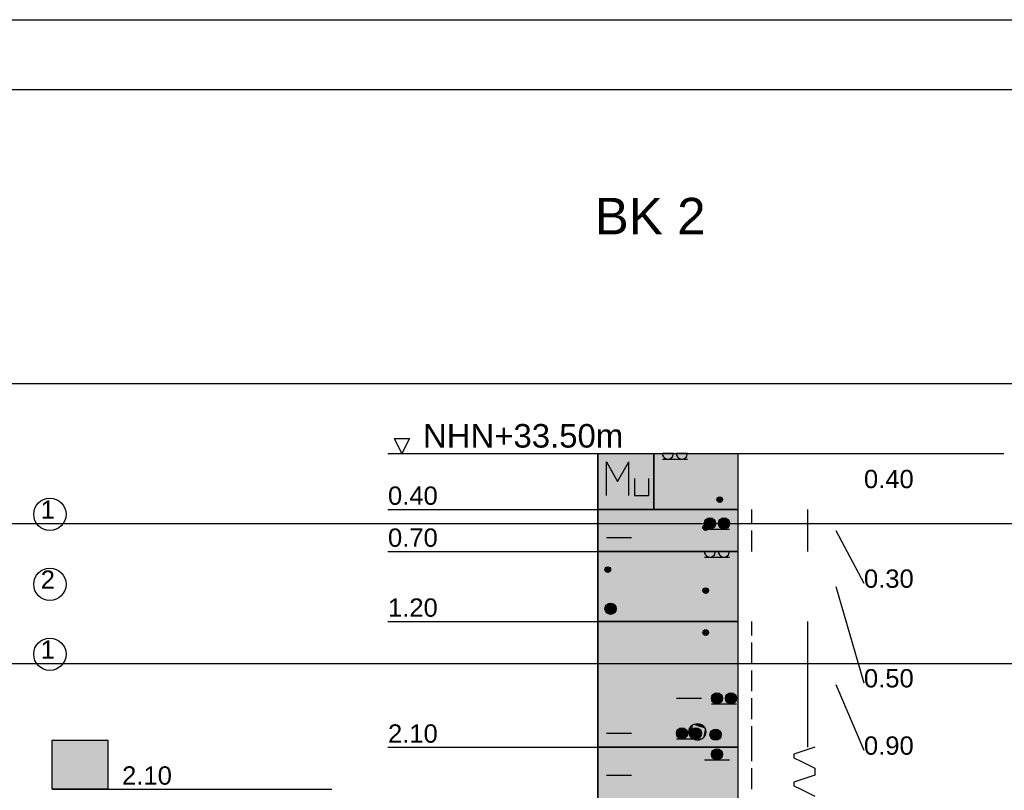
# Model space of a CAD drawing. Extents: x 20 to 841, y 890 to 1189.
# Tile 36 of 50: x 315 to 386, y 1134 to 1189. Entities that reach past the tile are written whole.
import ezdxf

# ---------------------------------------------------------------- set-up
doc = ezdxf.new("R2010")
doc.units = 0
doc.styles.add('Arial', font='Arial')

msp = doc.modelspace()

# ---------------------------------------------------------------- linework, layer by layer
at = {"layer": 'WBBlatt', "color": 7, "linetype": 'CONTINUOUS'}
for points in [[(20, 1189), (821, 1189)], [(25, 895.454), (25, 1184), (836, 1184), (836, 895.454), (25, 895.454)]]:
    msp.add_lwpolyline(points, dxfattribs=at)
at = {"layer": 'WBExSyGr', "color": 7, "linetype": 'CONTINUOUS'}
for points in [[(317.587, 1134), (317.587, 1137.5), (321.587, 1137.5), (321.587, 1134), (317.587, 1134)], [(317.587, 1134), (337.587, 1134)]]:
    msp.add_lwpolyline(points, dxfattribs=at)
msp.add_solid([(317.587, 1134), (317.587, 1137.5), (321.587, 1134), (321.587, 1137.5)], dxfattribs=at)
at = {"layer": 'WBExSyTx', "color": 7, "linetype": 'CONTINUOUS'}
for centre in [(317.433, 1153.65), (317.433, 1148.65), (317.433, 1143.65)]:
    msp.add_circle(centre, 1.154, dxfattribs=at)
at = {"layer": 'WBMassGr', "color": 7, "linetype": 'CONTINUOUS'}
for points in [[(46, 1163), (705, 1163)], [(46, 1153), (705, 1153)], [(46, 1143), (705, 1143)]]:
    msp.add_lwpolyline(points, dxfattribs=at)
at = {"layer": 'WBObjGr', "color": 7, "linetype": 'CONTINUOUS'}
for points in [[(342.587, 1158), (342.058, 1159.06)], [(342.058, 1159.06), (343.117, 1159.06)], [(343.117, 1159.06), (342.587, 1158)], [(341.587, 1158), (385.587, 1158)], [(356.587, 1158), (356.587, 958)], [(366.587, 1158), (366.587, 958)], [(341.587, 1154), (351.587, 1154), (354.587, 1154), (356.587, 1154)], [(366.587, 1154), (356.587, 1154)], [(373.587, 1152.5), (375.587, 1148.73)], [(341.587, 1151), (351.587, 1151), (354.587, 1151), (356.587, 1151)], [(366.587, 1151), (356.587, 1151)], [(373.587, 1148.5), (375.587, 1141.61)], [(341.587, 1146), (351.587, 1146), (354.587, 1146), (356.587, 1146)], [(366.587, 1146), (356.587, 1146)], [(373.587, 1141.5), (375.587, 1136.8)], [(341.587, 1137), (351.587, 1137), (354.587, 1137), (356.587, 1137)], [(366.587, 1137), (356.587, 1137)]]:
    msp.add_lwpolyline(points, dxfattribs=at)
at = {"layer": 'WBObjSy', "color": 7, "linetype": 'CONTINUOUS'}
for points in [[(356.587, 1154), (356.587, 1158), (360.587, 1158), (360.587, 1154), (356.587, 1154)], [(360.587, 1154), (360.587, 1158), (366.587, 1158), (366.587, 1154), (360.587, 1154)], [(361.987, 1158), (361.987, 1158), (361.187, 1158), (361.187, 1158), (361.207, 1157.88), (361.264, 1157.76), (361.352, 1157.68), (361.464, 1157.62), (361.588, 1157.6), (361.711, 1157.62), (361.823, 1157.68), (361.911, 1157.76), (361.987, 1158)], [(362.987, 1158), (362.987, 1158), (362.187, 1158), (362.187, 1158), (362.207, 1157.88), (362.264, 1157.76), (362.352, 1157.68), (362.464, 1157.62), (362.588, 1157.6), (362.711, 1157.62), (362.823, 1157.68), (362.911, 1157.76), (362.987, 1158)], [(357.188, 1155), (357.188, 1157.4)], [(357.188, 1157.4), (357.987, 1156)], [(357.987, 1156), (358.788, 1157.4)], [(358.788, 1155), (358.788, 1157.4)], [(361.187, 1157.6), (362.987, 1157.6)], [(359.187, 1156.2), (359.187, 1155)], [(360.187, 1156.2), (360.187, 1155)], [(359.187, 1155), (360.187, 1155)], [(356.587, 1151), (356.587, 1154), (366.587, 1154), (366.587, 1151), (356.587, 1151)], [(367.587, 1153), (367.587, 1154)], [(371.587, 1153), (371.587, 1154)], [(371.587, 1151), (371.587, 1153)], [(364.187, 1152.6), (365.987, 1152.6)], [(367.587, 1151), (367.587, 1152.5)], [(357.187, 1152), (358.987, 1152)], [(356.587, 1146), (356.587, 1151), (366.587, 1151), (366.587, 1146), (356.587, 1146)], [(364.987, 1151), (364.987, 1151), (364.188, 1151), (364.187, 1151), (364.207, 1150.88), (364.264, 1150.76), (364.352, 1150.68), (364.464, 1150.62), (364.588, 1150.6), (364.711, 1150.62), (364.823, 1150.68), (364.911, 1150.76), (364.987, 1151)], [(365.987, 1151), (365.987, 1151), (365.188, 1151), (365.187, 1151), (365.207, 1150.88), (365.264, 1150.76), (365.352, 1150.68), (365.464, 1150.62), (365.588, 1150.6), (365.711, 1150.62), (365.823, 1150.68), (365.911, 1150.76), (365.987, 1151)], [(364.187, 1150.6), (365.987, 1150.6)], [(356.587, 1137), (356.587, 1146), (366.587, 1146), (366.587, 1137), (356.587, 1137)], [(367.587, 1145), (367.587, 1146)], [(371.587, 1145), (371.587, 1146)], [(367.587, 1143), (367.587, 1144.5)], [(371.587, 1143), (371.587, 1145)], [(357.187, 1143), (358.987, 1143)], [(371.587, 1141), (371.587, 1143)], [(367.587, 1141), (367.587, 1142.5)], [(371.587, 1139), (371.587, 1141)], [(362.187, 1140.5), (363.987, 1140.5)], [(367.587, 1139), (367.587, 1140.5)], [(364.687, 1140.1), (366.487, 1140.1)], [(371.587, 1137), (371.587, 1139)], [(367.587, 1137), (367.587, 1138.5)], [(357.187, 1138), (358.987, 1138)], [(362.187, 1137.6), (363.987, 1137.6)], [(356.587, 1128), (356.587, 1137), (366.587, 1137), (366.587, 1128), (356.587, 1128)], [(367.587, 1136), (367.587, 1137)], [(372.087, 1137), (370.587, 1136.5)], [(372.087, 1137), (372.087, 1137)], [(364.187, 1136.1), (365.987, 1136.1)], [(370.587, 1136.5), (370.587, 1136.25)], [(370.587, 1136.25), (371.087, 1136)], [(371.087, 1136), (372.087, 1135.5)], [(367.587, 1134), (367.587, 1135.5)], [(372.087, 1135.5), (372.087, 1135)], [(357.187, 1135), (358.987, 1135)], [(372.087, 1135), (370.587, 1134.5)], [(370.587, 1134.5), (370.587, 1134.25)], [(370.587, 1134.25), (371.087, 1134)], [(371.087, 1134), (372.087, 1133.5)]]:
    msp.add_lwpolyline(points, dxfattribs=at)
for centre, radius in [((365.287, 1154.7), 0.2), ((364.287, 1152.7), 0.2), ((364.587, 1153), 0.4), ((365.587, 1153), 0.4), ((357.287, 1149.7), 0.2), ((364.287, 1148.2), 0.2), ((357.487, 1146.9), 0.4), ((364.287, 1145.2), 0.2), ((365.087, 1140.5), 0.4), ((366.087, 1140.5), 0.4), ((362.587, 1138), 0.4), ((363.688, 1138.1), 0.6), ((363.587, 1138), 0.4), ((364.987, 1137.9), 0.4), ((365.087, 1136.5), 0.4)]:
    msp.add_circle(centre, radius, dxfattribs=at)
at = {"layer": 'WBObjSy', "color": 52, "linetype": 'CONTINUOUS'}
msp.add_solid([(356.587, 1154), (356.587, 1158), (366.587, 1154), (366.587, 1158)], dxfattribs=at)
at = {"layer": 'WBObjSy', "color": 7, "linetype": 'CONTINUOUS'}
for points in [[(365.092, 1154.74), (365.087, 1154.7), (365.092, 1154.66)], [(365.187, 1154.87), (365.126, 1154.82), (365.092, 1154.74)], [(365.187, 1154.87), (365.092, 1154.74), (365.126, 1154.58)], [(365.126, 1154.82), (365.105, 1154.78), (365.092, 1154.74)], [(365.092, 1154.74), (365.092, 1154.66), (365.126, 1154.58)], [(365.092, 1154.66), (365.105, 1154.62), (365.126, 1154.58)], [(365.187, 1154.87), (365.154, 1154.85), (365.126, 1154.82)], [(365.187, 1154.87), (365.126, 1154.58), (365.421, 1154.55)], [(365.126, 1154.58), (365.154, 1154.55), (365.187, 1154.53)], [(365.126, 1154.58), (365.187, 1154.53), (365.267, 1154.5)], [(365.126, 1154.58), (365.267, 1154.5), (365.421, 1154.55)], [(365.267, 1154.9), (365.226, 1154.89), (365.187, 1154.87)], [(365.349, 1154.89), (365.267, 1154.9), (365.187, 1154.87)], [(365.47, 1154.78), (365.349, 1154.89), (365.187, 1154.87)], [(365.421, 1154.55), (365.47, 1154.78), (365.187, 1154.87)], [(365.187, 1154.53), (365.226, 1154.51), (365.267, 1154.5)], [(365.349, 1154.89), (365.308, 1154.9), (365.267, 1154.9)], [(365.267, 1154.5), (365.349, 1154.51), (365.421, 1154.55)], [(365.267, 1154.5), (365.308, 1154.5), (365.349, 1154.51)], [(365.421, 1154.85), (365.387, 1154.87), (365.349, 1154.89)], [(365.47, 1154.78), (365.421, 1154.85), (365.349, 1154.89)], [(365.349, 1154.51), (365.388, 1154.53), (365.421, 1154.55)], [(365.47, 1154.78), (365.449, 1154.82), (365.421, 1154.85)], [(365.421, 1154.55), (365.47, 1154.62), (365.47, 1154.78)], [(365.421, 1154.55), (365.449, 1154.58), (365.47, 1154.62)], [(365.487, 1154.7), (365.483, 1154.74), (365.47, 1154.78)], [(365.47, 1154.62), (365.487, 1154.7), (365.47, 1154.78)], [(364.187, 1152.87), (364.126, 1152.82), (364.092, 1152.74)], [(364.187, 1152.87), (364.092, 1152.74), (364.126, 1152.58)], [(364.126, 1152.82), (364.105, 1152.78), (364.092, 1152.74)], [(364.187, 1152.87), (364.154, 1152.85), (364.126, 1152.82)], [(364.187, 1152.87), (364.126, 1152.58), (364.421, 1152.55)], [(364.196, 1153.08), (364.187, 1153), (364.196, 1152.92)], [(364.267, 1152.9), (364.226, 1152.89), (364.187, 1152.87)], [(364.349, 1152.89), (364.267, 1152.9), (364.187, 1152.87)], [(364.47, 1152.78), (364.349, 1152.89), (364.187, 1152.87)], [(364.421, 1152.55), (364.47, 1152.78), (364.187, 1152.87)], [(364.387, 1153.35), (364.264, 1153.24), (364.196, 1153.08)], [(364.387, 1153.35), (364.196, 1153.08), (364.264, 1152.76)], [(364.264, 1153.24), (364.222, 1153.16), (364.196, 1153.08)], [(364.196, 1153.08), (364.196, 1152.92), (364.264, 1152.76)], [(364.196, 1152.92), (364.222, 1152.84), (364.264, 1152.76)], [(364.387, 1153.35), (364.32, 1153.3), (364.264, 1153.24)], [(364.387, 1153.35), (364.264, 1152.76), (364.855, 1152.7)], [(364.349, 1152.89), (364.308, 1152.9), (364.267, 1152.9)], [(364.421, 1152.85), (364.387, 1152.87), (364.349, 1152.89)], [(364.47, 1152.78), (364.421, 1152.85), (364.349, 1152.89)], [(364.546, 1153.4), (364.464, 1153.38), (364.387, 1153.35)], [(364.711, 1153.38), (364.546, 1153.4), (364.387, 1153.35)], [(364.953, 1153.16), (364.711, 1153.38), (364.387, 1153.35)], [(364.855, 1152.7), (364.953, 1153.16), (364.387, 1153.35)], [(364.47, 1152.78), (364.449, 1152.82), (364.421, 1152.85)], [(364.711, 1153.38), (364.629, 1153.4), (364.546, 1153.4)], [(364.855, 1153.3), (364.787, 1153.35), (364.711, 1153.38)], [(364.953, 1153.16), (364.855, 1153.3), (364.711, 1153.38)], [(364.953, 1153.16), (364.911, 1153.24), (364.855, 1153.3)], [(364.855, 1152.7), (364.953, 1152.84), (364.953, 1153.16)], [(364.855, 1152.7), (364.911, 1152.76), (364.953, 1152.84)], [(364.987, 1153), (364.979, 1153.08), (364.953, 1153.16)], [(364.953, 1152.84), (364.987, 1153), (364.953, 1153.16)], [(365.196, 1153.08), (365.187, 1153), (365.196, 1152.92)], [(365.387, 1153.35), (365.264, 1153.24), (365.196, 1153.08)], [(365.387, 1153.35), (365.196, 1153.08), (365.264, 1152.76)], [(365.264, 1153.24), (365.222, 1153.16), (365.196, 1153.08)], [(365.196, 1153.08), (365.196, 1152.92), (365.264, 1152.76)], [(365.196, 1152.92), (365.222, 1152.84), (365.264, 1152.76)], [(365.387, 1153.35), (365.32, 1153.3), (365.264, 1153.24)], [(365.387, 1153.35), (365.264, 1152.76), (365.855, 1152.7)], [(365.546, 1153.4), (365.464, 1153.38), (365.387, 1153.35)], [(365.711, 1153.38), (365.546, 1153.4), (365.387, 1153.35)], [(365.953, 1153.16), (365.711, 1153.38), (365.387, 1153.35)], [(365.855, 1152.7), (365.953, 1153.16), (365.387, 1153.35)], [(365.711, 1153.38), (365.629, 1153.4), (365.546, 1153.4)], [(365.855, 1153.3), (365.787, 1153.35), (365.711, 1153.38)], [(365.953, 1153.16), (365.855, 1153.3), (365.711, 1153.38)], [(365.953, 1153.16), (365.911, 1153.24), (365.855, 1153.3)], [(365.855, 1152.7), (365.953, 1152.84), (365.953, 1153.16)], [(365.855, 1152.7), (365.911, 1152.76), (365.953, 1152.84)], [(365.987, 1153), (365.979, 1153.08), (365.953, 1153.16)], [(365.953, 1152.84), (365.987, 1153), (365.953, 1153.16)], [(364.092, 1152.74), (364.087, 1152.7), (364.092, 1152.66)], [(364.092, 1152.74), (364.092, 1152.66), (364.126, 1152.58)], [(364.092, 1152.66), (364.105, 1152.62), (364.126, 1152.58)], [(364.126, 1152.58), (364.154, 1152.55), (364.187, 1152.53)], [(364.126, 1152.58), (364.187, 1152.53), (364.267, 1152.5)], [(364.126, 1152.58), (364.267, 1152.5), (364.421, 1152.55)], [(364.187, 1152.53), (364.226, 1152.51), (364.267, 1152.5)], [(364.264, 1152.76), (364.32, 1152.7), (364.388, 1152.65)], [(364.264, 1152.76), (364.388, 1152.65), (364.546, 1152.6)], [(364.264, 1152.76), (364.546, 1152.6), (364.855, 1152.7)], [(364.267, 1152.5), (364.349, 1152.51), (364.421, 1152.55)], [(364.267, 1152.5), (364.308, 1152.5), (364.349, 1152.51)], [(364.349, 1152.51), (364.388, 1152.53), (364.421, 1152.55)], [(364.388, 1152.65), (364.464, 1152.62), (364.546, 1152.6)], [(364.421, 1152.55), (364.47, 1152.62), (364.47, 1152.78)], [(364.421, 1152.55), (364.449, 1152.58), (364.47, 1152.62)], [(364.487, 1152.7), (364.483, 1152.74), (364.47, 1152.78)], [(364.47, 1152.62), (364.487, 1152.7), (364.47, 1152.78)], [(364.546, 1152.6), (364.711, 1152.62), (364.855, 1152.7)], [(364.546, 1152.6), (364.629, 1152.6), (364.711, 1152.62)], [(364.711, 1152.62), (364.788, 1152.65), (364.855, 1152.7)], [(365.264, 1152.76), (365.32, 1152.7), (365.388, 1152.65)], [(365.264, 1152.76), (365.388, 1152.65), (365.546, 1152.6)], [(365.264, 1152.76), (365.546, 1152.6), (365.855, 1152.7)], [(365.388, 1152.65), (365.464, 1152.62), (365.546, 1152.6)], [(365.546, 1152.6), (365.711, 1152.62), (365.855, 1152.7)], [(365.546, 1152.6), (365.629, 1152.6), (365.711, 1152.62)], [(365.711, 1152.62), (365.788, 1152.65), (365.855, 1152.7)], [(357.092, 1149.74), (357.087, 1149.7), (357.092, 1149.66)], [(357.187, 1149.87), (357.126, 1149.82), (357.092, 1149.74)], [(357.187, 1149.87), (357.092, 1149.74), (357.126, 1149.58)], [(357.126, 1149.82), (357.105, 1149.78), (357.092, 1149.74)], [(357.092, 1149.74), (357.092, 1149.66), (357.126, 1149.58)], [(357.092, 1149.66), (357.105, 1149.62), (357.126, 1149.58)], [(357.187, 1149.87), (357.154, 1149.85), (357.126, 1149.82)], [(357.187, 1149.87), (357.126, 1149.58), (357.421, 1149.55)], [(357.126, 1149.58), (357.154, 1149.55), (357.187, 1149.53)], [(357.126, 1149.58), (357.187, 1149.53), (357.267, 1149.5)], [(357.126, 1149.58), (357.267, 1149.5), (357.421, 1149.55)], [(357.267, 1149.9), (357.226, 1149.89), (357.187, 1149.87)], [(357.349, 1149.89), (357.267, 1149.9), (357.187, 1149.87)], [(357.47, 1149.78), (357.349, 1149.89), (357.187, 1149.87)], [(357.421, 1149.55), (357.47, 1149.78), (357.187, 1149.87)], [(357.187, 1149.53), (357.226, 1149.51), (357.267, 1149.5)], [(357.349, 1149.89), (357.308, 1149.9), (357.267, 1149.9)], [(357.267, 1149.5), (357.349, 1149.51), (357.421, 1149.55)], [(357.267, 1149.5), (357.308, 1149.5), (357.349, 1149.51)], [(357.421, 1149.85), (357.387, 1149.87), (357.349, 1149.89)], [(357.47, 1149.78), (357.421, 1149.85), (357.349, 1149.89)], [(357.349, 1149.51), (357.388, 1149.53), (357.421, 1149.55)], [(357.47, 1149.78), (357.449, 1149.82), (357.421, 1149.85)], [(357.421, 1149.55), (357.47, 1149.62), (357.47, 1149.78)], [(357.421, 1149.55), (357.449, 1149.58), (357.47, 1149.62)], [(357.487, 1149.7), (357.483, 1149.74), (357.47, 1149.78)], [(357.47, 1149.62), (357.487, 1149.7), (357.47, 1149.78)], [(364.092, 1148.24), (364.087, 1148.2), (364.092, 1148.16)], [(364.187, 1148.37), (364.126, 1148.32), (364.092, 1148.24)], [(364.187, 1148.37), (364.092, 1148.24), (364.126, 1148.08)], [(364.126, 1148.32), (364.105, 1148.28), (364.092, 1148.24)], [(364.092, 1148.24), (364.092, 1148.16), (364.126, 1148.08)], [(364.092, 1148.16), (364.105, 1148.12), (364.126, 1148.08)], [(364.187, 1148.37), (364.154, 1148.35), (364.126, 1148.32)], [(364.187, 1148.37), (364.126, 1148.08), (364.421, 1148.05)], [(364.126, 1148.08), (364.154, 1148.05), (364.187, 1148.03)], [(364.126, 1148.08), (364.187, 1148.03), (364.267, 1148)], [(364.126, 1148.08), (364.267, 1148), (364.421, 1148.05)], [(364.267, 1148.4), (364.226, 1148.39), (364.187, 1148.37)], [(364.349, 1148.39), (364.267, 1148.4), (364.187, 1148.37)], [(364.47, 1148.28), (364.349, 1148.39), (364.187, 1148.37)], [(364.421, 1148.05), (364.47, 1148.28), (364.187, 1148.37)], [(364.187, 1148.03), (364.226, 1148.01), (364.267, 1148)], [(364.349, 1148.39), (364.308, 1148.4), (364.267, 1148.4)], [(364.267, 1148), (364.349, 1148.01), (364.421, 1148.05)], [(364.267, 1148), (364.308, 1148), (364.349, 1148.01)], [(364.421, 1148.35), (364.387, 1148.37), (364.349, 1148.39)], [(364.47, 1148.28), (364.421, 1148.35), (364.349, 1148.39)], [(364.349, 1148.01), (364.388, 1148.03), (364.421, 1148.05)], [(364.47, 1148.28), (364.449, 1148.32), (364.421, 1148.35)], [(364.421, 1148.05), (364.47, 1148.12), (364.47, 1148.28)], [(364.421, 1148.05), (364.449, 1148.08), (364.47, 1148.12)], [(364.487, 1148.2), (364.483, 1148.24), (364.47, 1148.28)], [(364.47, 1148.12), (364.487, 1148.2), (364.47, 1148.28)], [(357.287, 1147.25), (357.164, 1147.14), (357.096, 1146.98)], [(357.287, 1147.25), (357.096, 1146.98), (357.164, 1146.66)], [(357.287, 1147.25), (357.22, 1147.2), (357.164, 1147.14)], [(357.287, 1147.25), (357.164, 1146.66), (357.755, 1146.6)], [(357.446, 1147.3), (357.364, 1147.28), (357.287, 1147.25)], [(357.611, 1147.28), (357.446, 1147.3), (357.287, 1147.25)], [(357.853, 1147.06), (357.611, 1147.28), (357.287, 1147.25)], [(357.755, 1146.6), (357.853, 1147.06), (357.287, 1147.25)], [(357.611, 1147.28), (357.529, 1147.3), (357.446, 1147.3)], [(357.755, 1147.2), (357.687, 1147.25), (357.611, 1147.28)], [(357.853, 1147.06), (357.755, 1147.2), (357.611, 1147.28)], [(357.853, 1147.06), (357.811, 1147.14), (357.755, 1147.2)], [(357.096, 1146.98), (357.087, 1146.9), (357.096, 1146.82)], [(357.164, 1147.14), (357.122, 1147.06), (357.096, 1146.98)], [(357.096, 1146.98), (357.096, 1146.82), (357.164, 1146.66)], [(357.096, 1146.82), (357.122, 1146.74), (357.164, 1146.66)], [(357.164, 1146.66), (357.22, 1146.6), (357.288, 1146.55)], [(357.164, 1146.66), (357.288, 1146.55), (357.446, 1146.5)], [(357.164, 1146.66), (357.446, 1146.5), (357.755, 1146.6)], [(357.288, 1146.55), (357.364, 1146.52), (357.446, 1146.5)], [(357.446, 1146.5), (357.611, 1146.52), (357.755, 1146.6)], [(357.446, 1146.5), (357.529, 1146.5), (357.611, 1146.52)], [(357.611, 1146.52), (357.688, 1146.55), (357.755, 1146.6)], [(357.755, 1146.6), (357.853, 1146.74), (357.853, 1147.06)], [(357.755, 1146.6), (357.811, 1146.66), (357.853, 1146.74)], [(357.887, 1146.9), (357.879, 1146.98), (357.853, 1147.06)], [(357.853, 1146.74), (357.887, 1146.9), (357.853, 1147.06)], [(364.092, 1145.24), (364.087, 1145.2), (364.092, 1145.16)], [(364.187, 1145.37), (364.126, 1145.32), (364.092, 1145.24)], [(364.187, 1145.37), (364.092, 1145.24), (364.126, 1145.08)], [(364.126, 1145.32), (364.105, 1145.28), (364.092, 1145.24)], [(364.092, 1145.24), (364.092, 1145.16), (364.126, 1145.08)], [(364.092, 1145.16), (364.105, 1145.12), (364.126, 1145.08)], [(364.187, 1145.37), (364.154, 1145.35), (364.126, 1145.32)], [(364.187, 1145.37), (364.126, 1145.08), (364.421, 1145.05)], [(364.126, 1145.08), (364.154, 1145.05), (364.187, 1145.03)], [(364.126, 1145.08), (364.187, 1145.03), (364.267, 1145)], [(364.126, 1145.08), (364.267, 1145), (364.421, 1145.05)], [(364.267, 1145.4), (364.226, 1145.39), (364.187, 1145.37)], [(364.349, 1145.39), (364.267, 1145.4), (364.187, 1145.37)], [(364.47, 1145.28), (364.349, 1145.39), (364.187, 1145.37)], [(364.421, 1145.05), (364.47, 1145.28), (364.187, 1145.37)], [(364.349, 1145.39), (364.308, 1145.4), (364.267, 1145.4)], [(364.421, 1145.35), (364.387, 1145.37), (364.349, 1145.39)], [(364.47, 1145.28), (364.421, 1145.35), (364.349, 1145.39)], [(364.47, 1145.28), (364.449, 1145.32), (364.421, 1145.35)], [(364.421, 1145.05), (364.47, 1145.12), (364.47, 1145.28)], [(364.421, 1145.05), (364.449, 1145.08), (364.47, 1145.12)], [(364.487, 1145.2), (364.483, 1145.24), (364.47, 1145.28)], [(364.47, 1145.12), (364.487, 1145.2), (364.47, 1145.28)], [(364.187, 1145.03), (364.226, 1145.01), (364.267, 1145)], [(364.267, 1145), (364.349, 1145.01), (364.421, 1145.05)], [(364.267, 1145), (364.308, 1145), (364.349, 1145.01)], [(364.349, 1145.01), (364.388, 1145.03), (364.421, 1145.05)], [(364.887, 1140.85), (364.764, 1140.74), (364.696, 1140.58)], [(364.887, 1140.85), (364.696, 1140.58), (364.764, 1140.26)], [(364.887, 1140.85), (364.82, 1140.8), (364.764, 1140.74)], [(364.887, 1140.85), (364.764, 1140.26), (365.355, 1140.2)], [(365.046, 1140.9), (364.964, 1140.88), (364.887, 1140.85)], [(365.211, 1140.88), (365.046, 1140.9), (364.887, 1140.85)], [(365.453, 1140.66), (365.211, 1140.88), (364.887, 1140.85)], [(365.355, 1140.2), (365.453, 1140.66), (364.887, 1140.85)], [(365.211, 1140.88), (365.129, 1140.9), (365.046, 1140.9)], [(365.355, 1140.8), (365.287, 1140.85), (365.211, 1140.88)], [(365.453, 1140.66), (365.355, 1140.8), (365.211, 1140.88)], [(365.887, 1140.85), (365.764, 1140.74), (365.696, 1140.58)], [(365.887, 1140.85), (365.696, 1140.58), (365.764, 1140.26)], [(365.887, 1140.85), (365.82, 1140.8), (365.764, 1140.74)], [(365.887, 1140.85), (365.764, 1140.26), (366.355, 1140.2)], [(366.046, 1140.9), (365.964, 1140.88), (365.887, 1140.85)], [(366.211, 1140.88), (366.046, 1140.9), (365.887, 1140.85)], [(366.453, 1140.66), (366.211, 1140.88), (365.887, 1140.85)], [(366.355, 1140.2), (366.453, 1140.66), (365.887, 1140.85)], [(366.211, 1140.88), (366.129, 1140.9), (366.046, 1140.9)], [(366.355, 1140.8), (366.287, 1140.85), (366.211, 1140.88)], [(366.453, 1140.66), (366.355, 1140.8), (366.211, 1140.88)], [(364.696, 1140.58), (364.687, 1140.5), (364.696, 1140.42)], [(364.764, 1140.74), (364.722, 1140.66), (364.696, 1140.58)], [(364.696, 1140.58), (364.696, 1140.42), (364.764, 1140.26)], [(364.696, 1140.42), (364.722, 1140.34), (364.764, 1140.26)], [(364.764, 1140.26), (364.82, 1140.2), (364.888, 1140.15)], [(364.764, 1140.26), (364.888, 1140.15), (365.046, 1140.1)], [(364.764, 1140.26), (365.046, 1140.1), (365.355, 1140.2)], [(364.888, 1140.15), (364.964, 1140.12), (365.046, 1140.1)], [(365.046, 1140.1), (365.211, 1140.12), (365.355, 1140.2)], [(365.211, 1140.12), (365.288, 1140.15), (365.355, 1140.2)], [(365.453, 1140.66), (365.411, 1140.74), (365.355, 1140.8)], [(365.355, 1140.2), (365.453, 1140.34), (365.453, 1140.66)], [(365.355, 1140.2), (365.411, 1140.26), (365.453, 1140.34)], [(365.487, 1140.5), (365.479, 1140.58), (365.453, 1140.66)], [(365.453, 1140.34), (365.487, 1140.5), (365.453, 1140.66)], [(365.696, 1140.58), (365.687, 1140.5), (365.696, 1140.42)], [(365.764, 1140.74), (365.722, 1140.66), (365.696, 1140.58)], [(365.696, 1140.58), (365.696, 1140.42), (365.764, 1140.26)], [(365.696, 1140.42), (365.722, 1140.34), (365.764, 1140.26)], [(365.764, 1140.26), (365.82, 1140.2), (365.888, 1140.15)], [(365.764, 1140.26), (365.888, 1140.15), (366.046, 1140.1)], [(365.764, 1140.26), (366.046, 1140.1), (366.355, 1140.2)], [(365.888, 1140.15), (365.964, 1140.12), (366.046, 1140.1)], [(366.046, 1140.1), (366.211, 1140.12), (366.355, 1140.2)], [(366.211, 1140.12), (366.288, 1140.15), (366.355, 1140.2)], [(366.453, 1140.66), (366.411, 1140.74), (366.355, 1140.8)], [(366.355, 1140.2), (366.453, 1140.34), (366.453, 1140.66)], [(366.355, 1140.2), (366.411, 1140.26), (366.453, 1140.34)], [(366.487, 1140.5), (366.479, 1140.58), (366.453, 1140.66)], [(366.453, 1140.34), (366.487, 1140.5), (366.453, 1140.66)], [(365.046, 1140.1), (365.129, 1140.1), (365.211, 1140.12)], [(366.046, 1140.1), (366.129, 1140.1), (366.211, 1140.12)], [(362.196, 1138.08), (362.187, 1138), (362.196, 1137.92)], [(362.387, 1138.35), (362.264, 1138.24), (362.196, 1138.08)], [(362.387, 1138.35), (362.196, 1138.08), (362.264, 1137.76)], [(362.264, 1138.24), (362.222, 1138.16), (362.196, 1138.08)], [(362.196, 1138.08), (362.196, 1137.92), (362.264, 1137.76)], [(362.387, 1138.35), (362.32, 1138.3), (362.264, 1138.24)], [(362.387, 1138.35), (362.264, 1137.76), (362.855, 1137.7)], [(362.546, 1138.4), (362.464, 1138.38), (362.387, 1138.35)], [(362.711, 1138.38), (362.546, 1138.4), (362.387, 1138.35)], [(362.953, 1138.16), (362.711, 1138.38), (362.387, 1138.35)], [(362.855, 1137.7), (362.953, 1138.16), (362.387, 1138.35)], [(362.711, 1138.38), (362.629, 1138.4), (362.546, 1138.4)], [(362.855, 1138.3), (362.787, 1138.35), (362.711, 1138.38)], [(362.953, 1138.16), (362.855, 1138.3), (362.711, 1138.38)], [(362.953, 1138.16), (362.911, 1138.24), (362.855, 1138.3)], [(362.855, 1137.7), (362.953, 1137.84), (362.953, 1138.16)], [(362.987, 1138), (362.979, 1138.08), (362.953, 1138.16)], [(362.953, 1137.84), (362.987, 1138), (362.953, 1138.16)], [(363.101, 1138.22), (363.087, 1138.1), (363.101, 1137.98)], [(363.387, 1138.62), (363.202, 1138.45), (363.101, 1138.22)], [(363.387, 1138.62), (363.101, 1138.22), (363.202, 1137.75)], [(363.202, 1138.45), (363.139, 1138.34), (363.101, 1138.22)], [(363.101, 1138.22), (363.101, 1137.98), (363.202, 1137.75)], [(363.196, 1138.08), (363.187, 1138), (363.196, 1137.92)], [(363.387, 1138.35), (363.264, 1138.24), (363.196, 1138.08)], [(363.387, 1138.35), (363.196, 1138.08), (363.264, 1137.76)], [(363.264, 1138.24), (363.222, 1138.16), (363.196, 1138.08)], [(363.196, 1138.08), (363.196, 1137.92), (363.264, 1137.76)], [(363.387, 1138.62), (363.286, 1138.55), (363.202, 1138.45)], [(363.387, 1138.62), (363.202, 1137.75), (364.089, 1137.65)], [(363.387, 1138.35), (363.32, 1138.3), (363.264, 1138.24)], [(363.387, 1138.35), (363.264, 1137.76), (363.855, 1137.7)], [(363.625, 1138.7), (363.502, 1138.67), (363.387, 1138.62)], [(363.873, 1138.67), (363.625, 1138.7), (363.387, 1138.62)], [(364.236, 1138.34), (363.873, 1138.67), (363.387, 1138.62)], [(364.089, 1137.65), (364.236, 1138.34), (363.387, 1138.62)], [(363.546, 1138.4), (363.464, 1138.38), (363.387, 1138.35)], [(363.711, 1138.38), (363.546, 1138.4), (363.387, 1138.35)], [(363.953, 1138.16), (363.711, 1138.38), (363.387, 1138.35)], [(363.855, 1137.7), (363.953, 1138.16), (363.387, 1138.35)], [(363.711, 1138.38), (363.629, 1138.4), (363.546, 1138.4)], [(363.873, 1138.67), (363.75, 1138.7), (363.625, 1138.7)], [(363.855, 1138.3), (363.787, 1138.35), (363.711, 1138.38)], [(363.953, 1138.16), (363.855, 1138.3), (363.711, 1138.38)], [(363.953, 1138.16), (363.911, 1138.24), (363.855, 1138.3)], [(363.855, 1137.7), (363.953, 1137.84), (363.953, 1138.16)], [(364.089, 1138.55), (363.987, 1138.62), (363.873, 1138.67)], [(364.236, 1138.34), (364.089, 1138.55), (363.873, 1138.67)], [(363.987, 1138), (363.979, 1138.08), (363.953, 1138.16)], [(363.953, 1137.84), (363.987, 1138), (363.953, 1138.16)], [(364.236, 1138.34), (364.173, 1138.45), (364.089, 1138.55)], [(364.089, 1137.65), (364.236, 1137.86), (364.236, 1138.34)], [(364.288, 1138.1), (364.274, 1138.22), (364.236, 1138.34)], [(364.236, 1137.86), (364.288, 1138.1), (364.236, 1138.34)], [(364.787, 1138.25), (364.664, 1138.14), (364.596, 1137.98)], [(364.787, 1138.25), (364.596, 1137.98), (364.664, 1137.66)], [(364.664, 1138.14), (364.622, 1138.06), (364.596, 1137.98)], [(364.787, 1138.25), (364.72, 1138.2), (364.664, 1138.14)], [(364.787, 1138.25), (364.664, 1137.66), (365.255, 1137.6)], [(364.946, 1138.3), (364.864, 1138.28), (364.787, 1138.25)], [(365.111, 1138.28), (364.946, 1138.3), (364.787, 1138.25)], [(365.353, 1138.06), (365.111, 1138.28), (364.787, 1138.25)], [(365.255, 1137.6), (365.353, 1138.06), (364.787, 1138.25)], [(365.111, 1138.28), (365.029, 1138.3), (364.946, 1138.3)], [(365.255, 1138.2), (365.187, 1138.25), (365.111, 1138.28)], [(365.353, 1138.06), (365.255, 1138.2), (365.111, 1138.28)], [(365.353, 1138.06), (365.311, 1138.14), (365.255, 1138.2)], [(365.255, 1137.6), (365.353, 1137.74), (365.353, 1138.06)], [(365.387, 1137.9), (365.379, 1137.98), (365.353, 1138.06)], [(365.353, 1137.74), (365.387, 1137.9), (365.353, 1138.06)], [(362.196, 1137.92), (362.222, 1137.84), (362.264, 1137.76)], [(362.264, 1137.76), (362.32, 1137.7), (362.388, 1137.65)], [(362.264, 1137.76), (362.388, 1137.65), (362.546, 1137.6)], [(362.264, 1137.76), (362.546, 1137.6), (362.855, 1137.7)], [(362.388, 1137.65), (362.464, 1137.62), (362.546, 1137.6)], [(362.546, 1137.6), (362.711, 1137.62), (362.855, 1137.7)], [(362.546, 1137.6), (362.629, 1137.6), (362.711, 1137.62)], [(362.711, 1137.62), (362.788, 1137.65), (362.855, 1137.7)], [(362.855, 1137.7), (362.911, 1137.76), (362.953, 1137.84)], [(363.101, 1137.98), (363.139, 1137.86), (363.202, 1137.75)], [(363.196, 1137.92), (363.222, 1137.84), (363.264, 1137.76)], [(363.202, 1137.75), (363.286, 1137.65), (363.388, 1137.58)], [(363.202, 1137.75), (363.388, 1137.58), (363.625, 1137.5)], [(363.202, 1137.75), (363.625, 1137.5), (364.089, 1137.65)], [(363.264, 1137.76), (363.32, 1137.7), (363.388, 1137.65)], [(363.264, 1137.76), (363.388, 1137.65), (363.546, 1137.6)], [(363.264, 1137.76), (363.546, 1137.6), (363.855, 1137.7)], [(363.388, 1137.65), (363.464, 1137.62), (363.546, 1137.6)], [(363.388, 1137.58), (363.502, 1137.53), (363.625, 1137.5)], [(363.546, 1137.6), (363.711, 1137.62), (363.855, 1137.7)], [(363.546, 1137.6), (363.629, 1137.6), (363.711, 1137.62)], [(363.625, 1137.5), (363.873, 1137.53), (364.089, 1137.65)], [(363.625, 1137.5), (363.75, 1137.5), (363.873, 1137.53)], [(363.711, 1137.62), (363.788, 1137.65), (363.855, 1137.7)], [(363.855, 1137.7), (363.911, 1137.76), (363.953, 1137.84)], [(363.873, 1137.53), (363.988, 1137.58), (364.089, 1137.65)], [(364.089, 1137.65), (364.173, 1137.75), (364.236, 1137.86)], [(364.596, 1137.98), (364.587, 1137.9), (364.596, 1137.82)], [(364.596, 1137.98), (364.596, 1137.82), (364.664, 1137.66)], [(364.596, 1137.82), (364.622, 1137.74), (364.664, 1137.66)], [(364.664, 1137.66), (364.72, 1137.6), (364.788, 1137.55)], [(364.664, 1137.66), (364.788, 1137.55), (364.946, 1137.5)], [(364.664, 1137.66), (364.946, 1137.5), (365.255, 1137.6)], [(364.788, 1137.55), (364.864, 1137.52), (364.946, 1137.5)], [(364.946, 1137.5), (365.111, 1137.52), (365.255, 1137.6)], [(364.946, 1137.5), (365.029, 1137.5), (365.111, 1137.52)], [(365.111, 1137.52), (365.188, 1137.55), (365.255, 1137.6)], [(365.255, 1137.6), (365.311, 1137.66), (365.353, 1137.74)], [(364.887, 1136.85), (364.764, 1136.74), (364.696, 1136.58)], [(364.887, 1136.85), (364.696, 1136.58), (364.764, 1136.26)], [(364.764, 1136.74), (364.722, 1136.66), (364.696, 1136.58)], [(364.887, 1136.85), (364.82, 1136.8), (364.764, 1136.74)], [(364.887, 1136.85), (364.764, 1136.26), (365.355, 1136.2)], [(365.046, 1136.9), (364.964, 1136.88), (364.887, 1136.85)], [(365.211, 1136.88), (365.046, 1136.9), (364.887, 1136.85)], [(365.453, 1136.66), (365.211, 1136.88), (364.887, 1136.85)], [(365.355, 1136.2), (365.453, 1136.66), (364.887, 1136.85)], [(365.211, 1136.88), (365.129, 1136.9), (365.046, 1136.9)], [(365.355, 1136.8), (365.287, 1136.85), (365.211, 1136.88)], [(365.453, 1136.66), (365.355, 1136.8), (365.211, 1136.88)], [(365.453, 1136.66), (365.411, 1136.74), (365.355, 1136.8)], [(365.355, 1136.2), (365.453, 1136.34), (365.453, 1136.66)], [(365.487, 1136.5), (365.479, 1136.58), (365.453, 1136.66)], [(365.453, 1136.34), (365.487, 1136.5), (365.453, 1136.66)], [(364.696, 1136.58), (364.687, 1136.5), (364.696, 1136.42)], [(364.696, 1136.58), (364.696, 1136.42), (364.764, 1136.26)], [(364.696, 1136.42), (364.722, 1136.34), (364.764, 1136.26)], [(364.764, 1136.26), (364.82, 1136.2), (364.888, 1136.15)], [(364.764, 1136.26), (364.888, 1136.15), (365.046, 1136.1)], [(364.764, 1136.26), (365.046, 1136.1), (365.355, 1136.2)], [(364.888, 1136.15), (364.964, 1136.12), (365.046, 1136.1)], [(365.046, 1136.1), (365.211, 1136.12), (365.355, 1136.2)], [(365.046, 1136.1), (365.129, 1136.1), (365.211, 1136.12)], [(365.211, 1136.12), (365.288, 1136.15), (365.355, 1136.2)], [(365.355, 1136.2), (365.411, 1136.26), (365.453, 1136.34)]]:
    msp.add_solid(points, dxfattribs=at)
at = {"layer": 'WBObjSy', "color": 62, "linetype": 'CONTINUOUS'}
for points in [[(356.587, 1151), (356.587, 1154), (366.587, 1151), (366.587, 1154)], [(356.587, 1137), (356.587, 1146), (366.587, 1137), (366.587, 1146)]]:
    msp.add_solid(points, dxfattribs=at)
at = {"layer": 'WBObjSy', "color": 241, "linetype": 'CONTINUOUS'}
msp.add_solid([(356.587, 1146), (356.587, 1151), (366.587, 1146), (366.587, 1151)], dxfattribs=at)
at = {"layer": 'WBObjSy', "color": 130, "linetype": 'CONTINUOUS'}
msp.add_solid([(356.587, 1128), (356.587, 1137), (366.587, 1128), (366.587, 1137)], dxfattribs=at)

# ---------------------------------------------------------------- texts
at = {"layer": 'WBExSyTx', "color": 7, "style": 'Arial'}
for s, p in [('1 ', (316.779, 1153.33)), ('2 ', (316.779, 1148.33)), ('1 ', (316.779, 1143.33)), (' 2.10  ', (322.087, 1134.33))]:
    msp.add_text(s, height=1.3088, dxfattribs=at).set_placement(p)
at = {"layer": 'WBObjTx', "color": 7, "style": 'Arial'}
for s, height, p in [('BK 2', 2.6176, (356.352, 1173.65)), ('NHN+33.50m', 1.6827, (344.087, 1158.42)), ('0.40', 1.3088, (375.587, 1155.52)), ('0.40', 1.3088, (341.587, 1154.33)), ('0.70', 1.3088, (341.587, 1151.33)), ('0.30', 1.3088, (375.587, 1148.4)), ('1.20', 1.3088, (341.587, 1146.33)), ('0.50', 1.3088, (375.587, 1141.28)), ('2.10', 1.3088, (341.587, 1137.33)), ('0.90', 1.3088, (375.587, 1136.47))]:
    msp.add_text(s, height=height, dxfattribs=at).set_placement(p)

doc.saveas('drawing.dxf')
